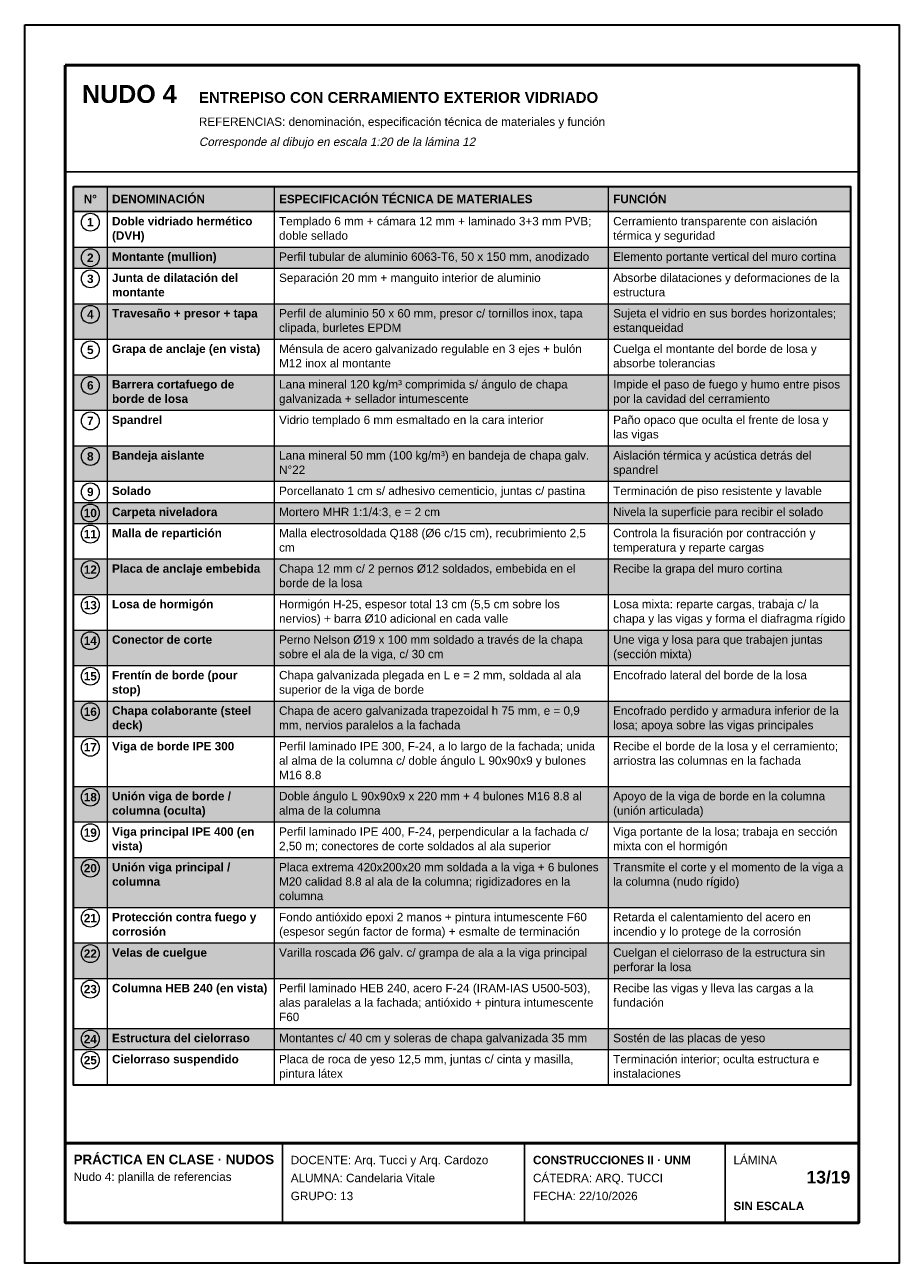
# Model space of a CAD drawing. Header units: millimetres. Extents: x 6 to 4194, y 6 to 5934.
import ezdxf
from ezdxf.enums import TextEntityAlignment as Align

# ---------------------------------------------------------------- set-up
doc = ezdxf.new("R2010")
doc.units = ezdxf.units.MM
doc.header["$LTSCALE"] = 20
for name, color, linetype in [('X-MARCO', 7, 'Continuous'), ('X-ROTULO', 7, 'Continuous'), ('X-TABLA', 7, 'Continuous'), ('X-TEXTOS', 7, 'Continuous')]:
    doc.layers.add(name, color=color, linetype=linetype)
doc.styles.add('ARIAL', font='arial.ttf')
doc.styles.add('ARIAL-B', font='arialbd.ttf')

msp = doc.modelspace()

# ---------------------------------------------------------------- hatches: boundary and pattern name
at = {"layer": 'X-TABLA', "true_color": 0xd9d9d9}
h = msp.add_hatch(color=254, dxfattribs=at)
h.dxf.hatch_style = 1
h.paths.add_polyline_path([(240, 5160), (3960, 5160), (3960, 5040), (240, 5040)])
at = {"layer": 'X-TABLA', "true_color": 0xf2f2f2}
h = msp.add_hatch(color=7, dxfattribs=at)
h.dxf.hatch_style = 1
h.paths.add_polyline_path([(240, 4870), (3960, 4870), (3960, 4769), (240, 4769)])
h = msp.add_hatch(color=7, dxfattribs=at)
h.dxf.hatch_style = 1
h.paths.add_polyline_path([(240, 4599), (3960, 4599), (3960, 4429), (240, 4429)])
h = msp.add_hatch(color=7, dxfattribs=at)
h.dxf.hatch_style = 1
h.paths.add_polyline_path([(240, 4259), (3960, 4259), (3960, 4089), (240, 4089)])
h = msp.add_hatch(color=7, dxfattribs=at)
h.dxf.hatch_style = 1
h.paths.add_polyline_path([(240, 3919), (3960, 3919), (3960, 3749), (240, 3749)])
h = msp.add_hatch(color=7, dxfattribs=at)
h.dxf.hatch_style = 1
h.paths.add_polyline_path([(240, 3648), (3960, 3648), (3960, 3547), (240, 3547)])
h = msp.add_hatch(color=7, dxfattribs=at)
h.dxf.hatch_style = 1
h.paths.add_polyline_path([(240, 3377), (3960, 3377), (3960, 3207), (240, 3207)])
h = msp.add_hatch(color=7, dxfattribs=at)
h.dxf.hatch_style = 1
h.paths.add_polyline_path([(240, 3037), (3960, 3037), (3960, 2867), (240, 2867)])
h = msp.add_hatch(color=7, dxfattribs=at)
h.dxf.hatch_style = 1
h.paths.add_polyline_path([(240, 2697), (3960, 2697), (3960, 2527), (240, 2527)])
h = msp.add_hatch(color=7, dxfattribs=at)
h.dxf.hatch_style = 1
h.paths.add_polyline_path([(240, 2288), (3960, 2288), (3960, 2118), (240, 2118)])
h = msp.add_hatch(color=7, dxfattribs=at)
h.dxf.hatch_style = 1
h.paths.add_polyline_path([(240, 1948), (3960, 1948), (3960, 1709), (240, 1709)])
h = msp.add_hatch(color=7, dxfattribs=at)
h.dxf.hatch_style = 1
h.paths.add_polyline_path([(240, 1539), (3960, 1539), (3960, 1369), (240, 1369)])
h = msp.add_hatch(color=7, dxfattribs=at)
h.dxf.hatch_style = 1
h.paths.add_polyline_path([(240, 1130), (3960, 1130), (3960, 1029), (240, 1029)])

# ---------------------------------------------------------------- linework, layer by layer
at = {"layer": 'X-MARCO', "lineweight": 30}
msp.add_lwpolyline([(6, 5934), (4194, 5934), (4194, 6), (6, 6)], close=True, dxfattribs=at)
at = {"layer": 'X-MARCO', "lineweight": 50}
msp.add_lwpolyline([(200, 5740), (4000, 5740), (4000, 200), (200, 200)], close=True, dxfattribs=at)
at = {"layer": 'X-ROTULO', "lineweight": 50}
msp.add_lwpolyline([(200, 580), (4000, 580), (4000, 200), (200, 200)], close=True, dxfattribs=at)
at = {"layer": 'X-ROTULO', "lineweight": 25}
for points in [[(1240, 580), (1240, 200)], [(2400, 580), (2400, 200)], [(3360, 580), (3360, 200)]]:
    msp.add_lwpolyline(points, dxfattribs=at)
at = {"layer": 'X-TABLA', "lineweight": 25}
msp.add_lwpolyline([(240, 5160), (3960, 5160), (3960, 5040), (240, 5040)], close=True, dxfattribs=at)
at = {"layer": 'X-TABLA', "lineweight": 30}
msp.add_lwpolyline([(240, 5160), (3960, 5160), (3960, 859), (240, 859)], close=True, dxfattribs=at)
at = {"layer": 'X-TABLA', "lineweight": 13}
for points in [[(400, 5160), (400, 859)], [(1200, 5160), (1200, 859)], [(2800, 5160), (2800, 859)], [(240, 4870), (3960, 4870)], [(240, 4769), (3960, 4769)], [(240, 4599), (3960, 4599)], [(240, 4429), (3960, 4429)], [(240, 4259), (3960, 4259)], [(240, 4089), (3960, 4089)], [(240, 3919), (3960, 3919)], [(240, 3749), (3960, 3749)], [(240, 3648), (3960, 3648)], [(240, 3547), (3960, 3547)], [(240, 3377), (3960, 3377)], [(240, 3207), (3960, 3207)], [(240, 3037), (3960, 3037)], [(240, 2867), (3960, 2867)], [(240, 2697), (3960, 2697)], [(240, 2527), (3960, 2527)], [(240, 2288), (3960, 2288)], [(240, 2118), (3960, 2118)], [(240, 1948), (3960, 1948)], [(240, 1709), (3960, 1709)], [(240, 1539), (3960, 1539)], [(240, 1369), (3960, 1369)], [(240, 1130), (3960, 1130)], [(240, 1029), (3960, 1029)], [(240, 859), (3960, 859)]]:
    msp.add_lwpolyline(points, dxfattribs=at)
at = {"layer": 'X-TABLA', "lineweight": 18}
for centre in [(320, 4989), (320, 4819), (320, 4718), (320, 4548), (320, 4378), (320, 4208), (320, 4038), (320, 3868), (320, 3698), (320, 3597), (320, 3496), (320, 3326), (320, 3156), (320, 2986), (320, 2816), (320, 2646), (320, 2476), (320, 2237), (320, 2067), (320, 1897), (320, 1658), (320, 1488), (320, 1318), (320, 1079), (320, 978)]:
    msp.add_circle(centre, 43, dxfattribs=at)
at = {"layer": 'X-TEXTOS', "lineweight": 25}
msp.add_lwpolyline([(200, 5230), (4000, 5230)], dxfattribs=at)

# ---------------------------------------------------------------- texts
at = {"layer": 'X-ROTULO'}
for s, height, style, p in [('PRÁCTICA EN CLASE · NUDOS', 45.824, 'ARIAL-B', (240, 480)), ('DOCENTE: Arq. Tucci y Arq. Cardozo', 40.096, 'ARIAL', (1280, 480)), ('CONSTRUCCIONES II · UNM', 40.096, 'ARIAL-B', (2440, 480)), ('LÁMINA', 40.1, 'ARIAL', (3400, 480)), ('Nudo 4: planilla de referencias', 40.096, 'ARIAL', (240, 400)), ('ALUMNA: Candelaria Vitale', 40.096, 'ARIAL', (1280, 394)), ('CÁTEDRA: ARQ. TUCCI', 40.096, 'ARIAL', (2440, 394)), ('GRUPO: 13', 40.1, 'ARIAL', (1280, 308)), ('FECHA: 22/10/2026', 40.096, 'ARIAL', (2440, 308)), ('SIN ESCALA', 40.1, 'ARIAL-B', (3400, 260))]:
    msp.add_text(s, height=height, dxfattribs=dict(at, style=style)).set_placement(p)
at = {"layer": 'X-ROTULO', "style": 'ARIAL-B'}
msp.add_text('13/19', height=60.14, dxfattribs=at).set_placement((3960, 388), align=Align.RIGHT)
at = {"layer": 'X-TABLA', "style": 'ARIAL-B'}
for s, p in [('N°', (320, 5080)), ('1', (320, 4969)), ('2', (320, 4799)), ('3', (320, 4698)), ('4', (320, 4528)), ('5', (320, 4358)), ('6', (320, 4188)), ('7', (320, 4018)), ('8', (320, 3848)), ('9', (320, 3678)), ('10', (320, 3577)), ('11', (320, 3476)), ('12', (320, 3306)), ('13', (320, 3136)), ('14', (320, 2966)), ('15', (320, 2796)), ('16', (320, 2626)), ('17', (320, 2456)), ('18', (320, 2217)), ('19', (320, 2047)), ('20', (320, 1877)), ('21', (320, 1638)), ('22', (320, 1468)), ('23', (320, 1298)), ('24', (320, 1059)), ('25', (320, 958))]:
    msp.add_text(s, height=40.1, dxfattribs=at).set_placement(p, align=Align.CENTER)
at = {"layer": 'X-TABLA'}
for s, height, style, p in [('DENOMINACIÓN', 40.096, 'ARIAL-B', (424, 5080)), ('ESPECIFICACIÓN TÉCNICA DE MATERIALES', 40.096, 'ARIAL-B', (1224, 5080)), ('FUNCIÓN', 40.1, 'ARIAL-B', (2824, 5080)), ('Doble vidriado hermético', 40.096, 'ARIAL-B', (424, 4974)), ('Templado 6 mm + cámara 12 mm + laminado 3+3 mm PVB;', 40.096, 'ARIAL', (1224, 4974)), ('Cerramiento transparente con aislación', 40.096, 'ARIAL', (2824, 4974)), ('(DVH)', 40.1, 'ARIAL-B', (424, 4905)), ('doble sellado', 40.096, 'ARIAL', (1224, 4905)), ('térmica y seguridad', 40.096, 'ARIAL', (2824, 4905)), ('Montante (mullion)', 40.096, 'ARIAL-B', (424, 4804)), ('Perfil tubular de aluminio 6063-T6, 50 x 150 mm, anodizado', 40.096, 'ARIAL', (1224, 4804)), ('Elemento portante vertical del muro cortina', 40.096, 'ARIAL', (2824, 4804)), ('Junta de dilatación del', 40.096, 'ARIAL-B', (424, 4703)), ('Separación 20 mm + manguito interior de aluminio', 40.096, 'ARIAL', (1224, 4703)), ('Absorbe dilataciones y deformaciones de la', 40.096, 'ARIAL', (2824, 4703)), ('montante', 40.1, 'ARIAL-B', (424, 4634)), ('estructura', 40.1, 'ARIAL', (2824, 4634)), ('Travesaño + presor + tapa', 40.096, 'ARIAL-B', (424, 4533)), ('Perfil de aluminio 50 x 60 mm, presor c/ tornillos inox, tapa', 40.096, 'ARIAL', (1224, 4533)), ('Sujeta el vidrio en sus bordes horizontales;', 40.096, 'ARIAL', (2824, 4533)), ('clipada, burletes EPDM', 40.096, 'ARIAL', (1224, 4464)), ('estanqueidad', 40.096, 'ARIAL', (2824, 4464)), ('Grapa de anclaje (en vista)', 40.096, 'ARIAL-B', (424, 4363)), ('Ménsula de acero galvanizado regulable en 3 ejes + bulón', 40.096, 'ARIAL', (1224, 4363)), ('Cuelga el montante del borde de losa y', 40.096, 'ARIAL', (2824, 4363)), ('M12 inox al montante', 40.096, 'ARIAL', (1224, 4294)), ('absorbe tolerancias', 40.096, 'ARIAL', (2824, 4294)), ('Barrera cortafuego de', 40.096, 'ARIAL-B', (424, 4193)), ('Lana mineral 120 kg/m³ comprimida s/ ángulo de chapa', 40.096, 'ARIAL', (1224, 4193)), ('Impide el paso de fuego y humo entre pisos', 40.096, 'ARIAL', (2824, 4193)), ('borde de losa', 40.096, 'ARIAL-B', (424, 4124)), ('galvanizada + sellador intumescente', 40.096, 'ARIAL', (1224, 4124)), ('por la cavidad del cerramiento', 40.096, 'ARIAL', (2824, 4124)), ('Spandrel', 40.1, 'ARIAL-B', (424, 4023)), ('Vidrio templado 6 mm esmaltado en la cara interior', 40.096, 'ARIAL', (1224, 4023)), ('Paño opaco que oculta el frente de losa y', 40.096, 'ARIAL', (2824, 4023)), ('las vigas', 40.1, 'ARIAL', (2824, 3954)), ('Bandeja aislante', 40.096, 'ARIAL-B', (424, 3853)), ('Lana mineral 50 mm (100 kg/m³) en bandeja de chapa galv.', 40.096, 'ARIAL', (1224, 3853)), ('Aislación térmica y acústica detrás del', 40.096, 'ARIAL', (2824, 3853)), ('N°22', 40.1, 'ARIAL', (1224, 3784)), ('spandrel', 40.1, 'ARIAL', (2824, 3784)), ('Solado', 40.1, 'ARIAL-B', (424, 3683)), ('Porcellanato 1 cm s/ adhesivo cementicio, juntas c/ pastina', 40.096, 'ARIAL', (1224, 3683)), ('Terminación de piso resistente y lavable', 40.096, 'ARIAL', (2824, 3683)), ('Carpeta niveladora', 40.096, 'ARIAL-B', (424, 3582)), ('Mortero MHR 1:1/4:3, e = 2 cm', 40.096, 'ARIAL', (1224, 3582)), ('Nivela la superficie para recibir el solado', 40.096, 'ARIAL', (2824, 3582)), ('Malla de repartición', 40.096, 'ARIAL-B', (424, 3481)), ('Malla electrosoldada Q188 (Ø6 c/15 cm), recubrimiento 2,5', 40.096, 'ARIAL', (1224, 3481)), ('Controla la fisuración por contracción y', 40.096, 'ARIAL', (2824, 3481)), ('cm', 40.1, 'ARIAL', (1224, 3412)), ('temperatura y reparte cargas', 40.096, 'ARIAL', (2824, 3412)), ('Placa de anclaje embebida', 40.096, 'ARIAL-B', (424, 3311)), ('Chapa 12 mm c/ 2 pernos Ø12 soldados, embebida en el', 40.096, 'ARIAL', (1224, 3311)), ('Recibe la grapa del muro cortina', 40.096, 'ARIAL', (2824, 3311)), ('borde de la losa', 40.096, 'ARIAL', (1224, 3242)), ('Losa de hormigón', 40.096, 'ARIAL-B', (424, 3141)), ('Hormigón H-25, espesor total 13 cm (5,5 cm sobre los', 40.096, 'ARIAL', (1224, 3141)), ('Losa mixta: reparte cargas, trabaja c/ la', 40.096, 'ARIAL', (2824, 3141)), ('nervios) + barra Ø10 adicional en cada valle', 40.096, 'ARIAL', (1224, 3072)), ('chapa y las vigas y forma el diafragma rígido', 40.096, 'ARIAL', (2824, 3072)), ('Conector de corte', 40.096, 'ARIAL-B', (424, 2971)), ('Perno Nelson Ø19 x 100 mm soldado a través de la chapa', 40.096, 'ARIAL', (1224, 2971)), ('Une viga y losa para que trabajen juntas', 40.096, 'ARIAL', (2824, 2971)), ('sobre el ala de la viga, c/ 30 cm', 40.096, 'ARIAL', (1224, 2902)), ('(sección mixta)', 40.096, 'ARIAL', (2824, 2902)), ('Frentín de borde (pour', 40.096, 'ARIAL-B', (424, 2801)), ('Chapa galvanizada plegada en L e = 2 mm, soldada al ala', 40.096, 'ARIAL', (1224, 2801)), ('Encofrado lateral del borde de la losa', 40.096, 'ARIAL', (2824, 2801)), ('stop)', 40.1, 'ARIAL-B', (424, 2732)), ('superior de la viga de borde', 40.096, 'ARIAL', (1224, 2732)), ('Chapa colaborante (steel', 40.096, 'ARIAL-B', (424, 2631)), ('Chapa de acero galvanizada trapezoidal h 75 mm, e = 0,9', 40.096, 'ARIAL', (1224, 2631)), ('Encofrado perdido y armadura inferior de la', 40.096, 'ARIAL', (2824, 2631)), ('deck)', 40.1, 'ARIAL-B', (424, 2562)), ('mm, nervios paralelos a la fachada', 40.096, 'ARIAL', (1224, 2562)), ('losa; apoya sobre las vigas principales', 40.096, 'ARIAL', (2824, 2562)), ('Viga de borde IPE 300', 40.096, 'ARIAL-B', (424, 2461)), ('Perfil laminado IPE 300, F-24, a lo largo de la fachada; unida', 40.096, 'ARIAL', (1224, 2461)), ('Recibe el borde de la losa y el cerramiento;', 40.096, 'ARIAL', (2824, 2461)), ('al alma de la columna c/ doble ángulo L 90x90x9 y bulones', 40.096, 'ARIAL', (1224, 2392)), ('arriostra las columnas en la fachada', 40.096, 'ARIAL', (2824, 2392)), ('M16 8.8', 40.1, 'ARIAL', (1224, 2323)), ('Unión viga de borde /', 40.096, 'ARIAL-B', (424, 2222)), ('Doble ángulo L 90x90x9 x 220 mm + 4 bulones M16 8.8 al', 40.096, 'ARIAL', (1224, 2222)), ('Apoyo de la viga de borde en la columna', 40.096, 'ARIAL', (2824, 2222)), ('columna (oculta)', 40.096, 'ARIAL-B', (424, 2153)), ('alma de la columna', 40.096, 'ARIAL', (1224, 2153)), ('(unión articulada)', 40.096, 'ARIAL', (2824, 2153)), ('Viga principal IPE 400 (en', 40.096, 'ARIAL-B', (424, 2052)), ('Perfil laminado IPE 400, F-24, perpendicular a la fachada c/', 40.096, 'ARIAL', (1224, 2052)), ('Viga portante de la losa; trabaja en sección', 40.096, 'ARIAL', (2824, 2052)), ('vista)', 40.1, 'ARIAL-B', (424, 1983)), ('2,50 m; conectores de corte soldados al ala superior', 40.096, 'ARIAL', (1224, 1983)), ('mixta con el hormigón', 40.096, 'ARIAL', (2824, 1983)), ('Unión viga principal /', 40.096, 'ARIAL-B', (424, 1882)), ('Placa extrema 420x200x20 mm soldada a la viga + 6 bulones', 40.096, 'ARIAL', (1224, 1882)), ('Transmite el corte y el momento de la viga a', 40.096, 'ARIAL', (2824, 1882)), ('columna', 40.1, 'ARIAL-B', (424, 1813)), ('M20 calidad 8.8 al ala de la columna; rigidizadores en la', 40.096, 'ARIAL', (1224, 1813)), ('la columna (nudo rígido)', 40.096, 'ARIAL', (2824, 1813)), ('columna', 40.1, 'ARIAL', (1224, 1744)), ('Protección contra fuego y', 40.096, 'ARIAL-B', (424, 1643)), ('Fondo antióxido epoxi 2 manos + pintura intumescente F60', 40.096, 'ARIAL', (1224, 1643)), ('Retarda el calentamiento del acero en', 40.096, 'ARIAL', (2824, 1643)), ('corrosión', 40.1, 'ARIAL-B', (424, 1574)), ('(espesor según factor de forma) + esmalte de terminación', 40.096, 'ARIAL', (1224, 1574)), ('incendio y lo protege de la corrosión', 40.096, 'ARIAL', (2824, 1574)), ('Velas de cuelgue', 40.096, 'ARIAL-B', (424, 1473)), ('Varilla roscada Ø6 galv. c/ grampa de ala a la viga principal', 40.096, 'ARIAL', (1224, 1473)), ('Cuelgan el cielorraso de la estructura sin', 40.096, 'ARIAL', (2824, 1473)), ('perforar la losa', 40.096, 'ARIAL', (2824, 1404)), ('Columna HEB 240 (en vista)', 40.096, 'ARIAL-B', (424, 1303)), ('Perfil laminado HEB 240, acero F-24 (IRAM-IAS U500-503),', 40.096, 'ARIAL', (1224, 1303)), ('Recibe las vigas y lleva las cargas a la', 40.096, 'ARIAL', (2824, 1303)), ('alas paralelas a la fachada; antióxido + pintura intumescente', 40.096, 'ARIAL', (1224, 1234)), ('fundación', 40.1, 'ARIAL', (2824, 1234)), ('F60', 40.1, 'ARIAL', (1224, 1165)), ('Estructura del cielorraso', 40.096, 'ARIAL-B', (424, 1064)), ('Montantes c/ 40 cm y soleras de chapa galvanizada 35 mm', 40.096, 'ARIAL', (1224, 1064)), ('Sostén de las placas de yeso', 40.096, 'ARIAL', (2824, 1064)), ('Terminación interior; oculta estructura e', 40.096, 'ARIAL', (2824, 963)), ('Cielorraso suspendido', 40.096, 'ARIAL-B', (424, 963)), ('Placa de roca de yeso 12,5 mm, juntas c/ cinta y masilla,', 40.096, 'ARIAL', (1224, 963)), ('pintura látex', 40.096, 'ARIAL', (1224, 894)), ('instalaciones', 40.096, 'ARIAL', (2824, 894))]:
    msp.add_text(s, height=height, dxfattribs=dict(at, style=style)).set_placement(p)
at = {"layer": 'X-TEXTOS'}
for s, height, style, p in [('NUDO 4', 85.92, 'ARIAL-B', (280, 5560)), ('ENTREPISO CON CERRAMIENTO EXTERIOR VIDRIADO', 51.552, 'ARIAL-B', (840, 5560)), ('REFERENCIAS: denominación, especificación técnica de materiales y función', 40.096, 'ARIAL', (840, 5450))]:
    msp.add_text(s, height=height, dxfattribs=dict(at, style=style)).set_placement(p)
at = {"layer": 'X-TEXTOS', "style": 'ARIAL', "oblique": 12}
msp.add_text('Corresponde al dibujo en escala 1:20 de la lámina 12', height=40.096, dxfattribs=at).set_placement((840, 5354))

doc.saveas('drawing.dxf')
